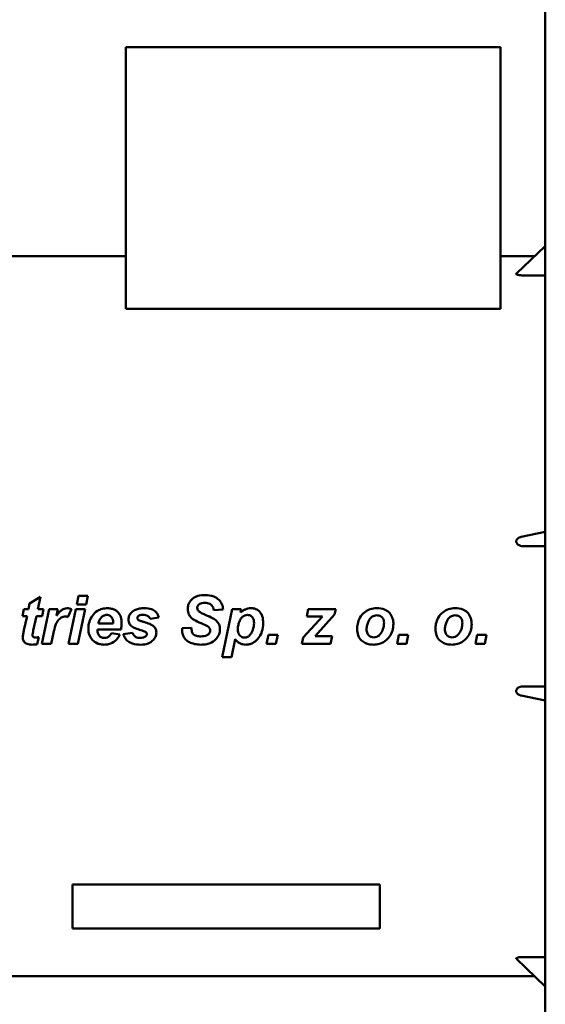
# Model space of a CAD drawing. Header units: millimetres. Extents: x 1115 to 1510, y 643 to 1214.
# Tile 3 of 5: x 1220 to 1330, y 811 to 1016. Entities that reach past the tile are written whole.
import ezdxf

# ---------------------------------------------------------------- set-up
doc = ezdxf.new("R2010")
doc.units = ezdxf.units.MM
doc.header["$LTSCALE"] = 6.25
doc.layers.add('Widoczne (ISO)', color=7, linetype='Continuous', lineweight=50)

msp = doc.modelspace()

# ---------------------------------------------------------------- linework, layer by layer
at = {"layer": 'Widoczne (ISO)'}
for p, q in [((1329.75, 644.22), (1329.75, 1212.02)), ((1242.45, 956.13), (1242.45, 1010.63)), ((1242.45, 1010.63), (1320.45, 1010.63)), ((1320.45, 956.13), (1320.45, 1010.63)), ((1323.74, 963.48), (1329.75, 969.2)), ((1114.75, 967.08), (1242.45, 967.08)), ((1320.45, 967.08), (1327.52, 967.08)), ((1325.11, 963.09), (1329.75, 963.09)), ((1320.45, 956.13), (1242.45, 956.13)), ((1324.7, 908.64), (1329.75, 909.69)), ((1325.11, 906.73), (1329.75, 906.73)), ((1224.68, 896.13), (1222.45, 894.78)), ((1224.16, 893.62), (1224.68, 896.13)), ((1232.62, 896.37), (1232.26, 894.6)), ((1232.62, 896.37), (1234.58, 896.37)), ((1234.21, 894.6), (1234.58, 896.37)), ((1222.45, 894.78), (1222.21, 893.62)), ((1234.21, 894.6), (1232.26, 894.6)), ((1221.24, 893.62), (1220.94, 892.16)), ((1221.92, 892.16), (1220.94, 892.16)), ((1221.24, 893.62), (1222.21, 893.62)), ((1221.92, 892.16), (1221.28, 889.25)), ((1223.22, 889.13), (1223.87, 892.16)), ((1225.05, 892.16), (1223.87, 892.16)), ((1224.16, 893.62), (1225.35, 893.62)), ((1226.5, 893.62), (1224.99, 886.37)), ((1225.05, 892.16), (1225.35, 893.62)), ((1226.5, 893.62), (1228.34, 893.62)), ((1228.04, 892.21), (1228.34, 893.62)), ((1230.41, 891.96), (1231.16, 893.57)), ((1232.05, 893.62), (1230.54, 886.37)), ((1232.05, 893.62), (1234, 893.62)), ((1232.49, 886.37), (1234, 893.62)), ((1247.53, 891.58), (1249.33, 891.89)), ((1260.75, 893.42), (1262.72, 893.51)), ((1264.61, 893.62), (1262.52, 883.61)), ((1264.61, 893.62), (1266.46, 893.62)), ((1266.31, 892.87), (1266.46, 893.62)), ((1283.38, 892.09), (1279.4, 887.7)), ((1280.44, 893.62), (1280.12, 892.09)), ((1283.38, 892.09), (1280.12, 892.09)), ((1280.44, 893.62), (1286.14, 893.62)), ((1281.89, 887.96), (1285.9, 892.45)), ((1285.9, 892.45), (1286.14, 893.62)), ((1236.76, 890.59), (1239.81, 890.59)), ((1224.04, 886.3), (1224.35, 887.76)), ((1226.95, 886.37), (1227.43, 888.64)), ((1241.47, 889.39), (1236.57, 889.39)), ((1241.24, 888.31), (1239.49, 888.6)), ((1243.84, 888.69), (1241.94, 888.4)), ((1256.12, 889.72), (1254.16, 889.62)), ((1272.14, 888.26), (1271.74, 886.37)), ((1272.14, 888.26), (1274.07, 888.26)), ((1273.68, 886.37), (1274.07, 888.26)), ((1281.89, 887.96), (1285.38, 887.96)), ((1285.05, 886.37), (1285.38, 887.96)), ((1299.3, 888.26), (1298.91, 886.37)), ((1299.3, 888.26), (1301.24, 888.26)), ((1300.84, 886.37), (1301.24, 888.26)), ((1315.6, 888.26), (1315.2, 886.37)), ((1315.6, 888.26), (1317.53, 888.26)), ((1317.14, 886.37), (1317.53, 888.26)), ((1226.95, 886.37), (1224.99, 886.37)), ((1232.49, 886.37), (1230.54, 886.37)), ((1264.47, 883.61), (1265.25, 887.36)), ((1273.68, 886.37), (1271.74, 886.37)), ((1279.4, 887.7), (1279.12, 886.37)), ((1285.05, 886.37), (1279.12, 886.37)), ((1300.84, 886.37), (1298.91, 886.37)), ((1317.14, 886.37), (1315.2, 886.37)), ((1264.47, 883.61), (1262.52, 883.61)), ((1329.75, 877.52), (1325.11, 877.52)), ((1329.75, 874.56), (1324.7, 875.61)), ((1295.35, 836.29), (1231.35, 836.29)), ((1231.35, 836.29), (1231.35, 830.13)), ((1295.35, 836.29), (1295.35, 830.13)), ((1231.35, 827.13), (1231.35, 830.13)), ((1295.35, 827.13), (1295.35, 830.13)), ((1231.35, 827.13), (1295.35, 827.13)), ((1329.75, 815.05), (1323.74, 820.77)), ((1329.75, 821.16), (1325.11, 821.16)), ((1114.75, 817.18), (1327.52, 817.18))]:
    msp.add_line(p, q, dxfattribs=at)
for points, knots in [([(1323.74, 963.48), (1323.73, 963.47), (1323.73, 963.47), (1323.71, 963.45), (1323.7, 963.43), (1323.7, 963.39), (1323.71, 963.36), (1323.75, 963.32), (1323.78, 963.3), (1323.89, 963.24), (1324, 963.21), (1324.25, 963.15), (1324.41, 963.13), (1324.76, 963.1), (1324.94, 963.09), (1325.11, 963.09)], [-0.205468, -0.205468, -0.205468, -0.205468, -0.2036007, -0.2036007, -0.1829626, -0.1829626, -0.1623245, -0.1623245, -0.1416864, -0.1416864, -0.1004102, -0.1004102, -0.0502051, -0.0502051, 0, 0, 0, 0]), ([(1324.7, 908.64), (1324.66, 908.64), (1324.62, 908.63), (1324.41, 908.57), (1324.25, 908.49), (1324, 908.32), (1323.89, 908.22), (1323.78, 908.04), (1323.75, 907.98), (1323.71, 907.84), (1323.7, 907.78), (1323.7, 907.64), (1323.71, 907.57), (1323.75, 907.44), (1323.78, 907.38), (1323.89, 907.2), (1324, 907.09), (1324.25, 906.92), (1324.41, 906.85), (1324.76, 906.75), (1324.94, 906.73), (1325.11, 906.73)], [-0.3268105, -0.3268105, -0.3268105, -0.3268105, -0.3157201, -0.3157201, -0.265515, -0.265515, -0.2242388, -0.2242388, -0.2036007, -0.2036007, -0.1829626, -0.1829626, -0.1623245, -0.1623245, -0.1416864, -0.1416864, -0.1004102, -0.1004102, -0.0502051, -0.0502051, 0, 0, 0, 0]), ([(1255.37, 893.61), (1255.37, 893.89), (1255.4, 894.16), (1255.54, 894.67), (1255.65, 894.91), (1255.97, 895.41), (1256.21, 895.67), (1256.76, 896.08), (1257.1, 896.24), (1257.93, 896.49), (1258.44, 896.54), (1258.94, 896.54)], [0, 0, 0, 0, 0.0825346, 0.0825346, 0.160598, 0.160598, 0.2626287, 0.2626287, 0.3814738, 0.3814738, 0.5406774, 0.5406774, 0.5406774, 0.5406774]), ([(1258.94, 896.54), (1259.56, 896.54), (1260.2, 896.46), (1261.17, 896.08), (1261.51, 895.86), (1262.08, 895.31), (1262.29, 895.01), (1262.61, 894.3), (1262.69, 893.91), (1262.72, 893.51)], [0, 0, 0, 0, 0.1868233, 0.1868233, 0.311992, 0.311992, 0.4244513, 0.4244513, 0.5435926, 0.5435926, 0.5435926, 0.5435926]), ([(1258.92, 894.91), (1258.72, 894.91), (1258.5, 894.89), (1258.15, 894.83), (1257.99, 894.78), (1257.7, 894.62), (1257.6, 894.52), (1257.47, 894.36), (1257.42, 894.27), (1257.35, 894.06), (1257.33, 893.96), (1257.33, 893.85)], [0, 0, 0, 0, 0.0613545, 0.0613545, 0.1081867, 0.1081867, 0.1605268, 0.1605268, 0.2160255, 0.2160255, 0.2727424, 0.2727424, 0.2727424, 0.2727424]), ([(1260.75, 893.42), (1260.73, 893.6), (1260.69, 893.79), (1260.56, 894.11), (1260.48, 894.26), (1260.22, 894.56), (1260.06, 894.65), (1259.81, 894.78), (1259.65, 894.82), (1259.31, 894.89), (1259.11, 894.91), (1258.92, 894.91)], [0, 0, 0, 0, 0.0554162, 0.0554162, 0.105379, 0.105379, 0.1749667, 0.1749667, 0.2724922, 0.2724922, 0.3874751, 0.3874751, 0.3874751, 0.3874751]), ([(1229.85, 892.06), (1229.71, 892.06), (1229.58, 892.04), (1229.31, 891.96), (1229.17, 891.9), (1228.85, 891.72), (1228.58, 891.53), (1228.09, 890.9), (1227.95, 890.58), (1227.67, 889.74), (1227.53, 889.15), (1227.43, 888.64)], [0, 0, 0, 0, 0.0409356, 0.0409356, 0.0851941, 0.0851941, 0.1506103, 0.1506103, 0.2087655, 0.2087655, 0.2910978, 0.2910978, 0.2910978, 0.2910978]), ([(1228.04, 892.21), (1228.19, 892.43), (1228.34, 892.64), (1228.66, 893.01), (1228.82, 893.17), (1229.19, 893.46), (1229.39, 893.58), (1229.82, 893.75), (1230.03, 893.79), (1230.25, 893.79)], [0, 0, 0, 0, 0.0783316, 0.0783316, 0.1458265, 0.1458265, 0.217251, 0.217251, 0.2833965, 0.2833965, 0.2833965, 0.2833965]), ([(1230.41, 891.96), (1230.32, 892), (1230.23, 892.02), (1230.14, 892.04), (1230.04, 892.06), (1229.95, 892.06), (1229.85, 892.06)], [0, 0, 0, 0, 0.02854497, 0.02854497, 0.02854497, 0.05771158, 0.05771158, 0.05771158, 0.05771158]), ([(1230.25, 893.79), (1230.4, 893.79), (1230.55, 893.77), (1230.69, 893.73), (1230.85, 893.7), (1231.01, 893.64), (1231.16, 893.57)], [0, 0, 0, 0, 0.04452986, 0.04452986, 0.04452986, 0.09388113, 0.09388113, 0.09388113, 0.09388113]), ([(1235.5, 892.22), (1235.22, 891.83), (1235.02, 891.41), (1234.74, 890.51), (1234.67, 890.04), (1234.67, 889.57)], [-0.2836762, -0.2836762, -0.2836762, -0.2836762, -0.1418982, -0.1418982, 0, 0, 0, 0]), ([(1235.5, 892.22), (1235.79, 892.62), (1236.14, 892.97), (1236.56, 893.23), (1236.87, 893.42), (1237.2, 893.56), (1237.55, 893.65), (1237.93, 893.74), (1238.32, 893.79), (1238.71, 893.79)], [0, 0, 0, 0, 0.1496486, 0.1496486, 0.1496486, 0.2578517, 0.2578517, 0.2578517, 0.3747955, 0.3747955, 0.3747955, 0.3747955]), ([(1238.49, 892.39), (1238.38, 892.39), (1238.27, 892.38), (1238.05, 892.33), (1237.95, 892.29), (1237.61, 892.13), (1237.44, 891.97), (1237.2, 891.71), (1237.08, 891.53), (1236.88, 891.09), (1236.81, 890.84), (1236.76, 890.59)], [-0.2189153, -0.2189153, -0.2189153, -0.2189153, -0.20136, -0.20136, -0.1839375, -0.1839375, -0.1433898, -0.1433898, -0.0769785, -0.0769785, 0, 0, 0, 0]), ([(1239.82, 890.78), (1239.82, 891.01), (1239.8, 891.24), (1239.69, 891.61), (1239.63, 891.76), (1239.44, 892.02), (1239.32, 892.13), (1239.1, 892.27), (1238.99, 892.31), (1238.75, 892.38), (1238.62, 892.39), (1238.49, 892.39)], [-0.2145882, -0.2145882, -0.2145882, -0.2145882, -0.1574294, -0.1574294, -0.1165702, -0.1165702, -0.0748913, -0.0748913, -0.0388193, -0.0388193, 0, 0, 0, 0]), ([(1241.6, 890.66), (1241.6, 891.09), (1241.55, 891.54), (1241.31, 892.27), (1241.15, 892.57), (1240.78, 893.02), (1240.54, 893.25), (1239.98, 893.56), (1239.75, 893.64), (1239.25, 893.76), (1238.98, 893.79), (1238.71, 893.79)], [-0.6333695, -0.6333695, -0.6333695, -0.6333695, -0.4304285, -0.4304285, -0.2718862, -0.2718862, -0.1550784, -0.1550784, -0.0809436, -0.0809436, 0, 0, 0, 0]), ([(1243.66, 892.92), (1243.46, 892.72), (1243.29, 892.5), (1243.13, 892.12), (1243.09, 891.99), (1243.03, 891.72), (1243.02, 891.58), (1243.02, 891.44)], [-0.166928, -0.166928, -0.166928, -0.166928, -0.0828203, -0.0828203, -0.0420883, -0.0420883, 0, 0, 0, 0]), ([(1243.66, 892.92), (1243.9, 893.15), (1244.19, 893.33), (1244.5, 893.47), (1244.76, 893.58), (1245.04, 893.66), (1245.33, 893.71), (1245.65, 893.76), (1245.98, 893.79), (1246.31, 893.79)], [0, 0, 0, 0, 0.1018976, 0.1018976, 0.1018976, 0.1881164, 0.1881164, 0.1881164, 0.2868349, 0.2868349, 0.2868349, 0.2868349]), ([(1246.02, 892.44), (1245.79, 892.44), (1245.57, 892.42), (1245.3, 892.33), (1245.21, 892.29), (1245.12, 892.22), (1245.04, 892.16), (1244.94, 892.03), (1244.91, 891.98), (1244.87, 891.87), (1244.87, 891.82), (1244.87, 891.76)], [0, 0, 0, 0, 0.0664287, 0.0664287, 0.0970875, 0.0970875, 0.1082905, 0.1082905, 0.1147341, 0.1147341, 0.1209537, 0.1209537, 0.1209537, 0.1209537]), ([(1247.06, 892.17), (1246.91, 892.26), (1246.75, 892.33), (1246.58, 892.37), (1246.4, 892.42), (1246.21, 892.44), (1246.02, 892.44)], [0, 0, 0, 0, 0.0523843, 0.0523843, 0.0523843, 0.1095461, 0.1095461, 0.1095461, 0.1095461]), ([(1249.33, 891.89), (1249.28, 892.12), (1249.2, 892.35), (1248.96, 892.77), (1248.82, 892.95), (1248.35, 893.36), (1248.06, 893.49), (1247.36, 893.74), (1246.82, 893.79), (1246.31, 893.79)], [-0.3082737, -0.3082737, -0.3082737, -0.3082737, -0.2642569, -0.2642569, -0.2213976, -0.2213976, -0.151025, -0.151025, 0, 0, 0, 0]), ([(1247.53, 891.58), (1247.48, 891.7), (1247.42, 891.81), (1247.26, 892.02), (1247.17, 892.1), (1247.06, 892.17)], [0, 0, 0, 0, 0.03873018, 0.03873018, 0.07751144, 0.07751144, 0.07751144, 0.07751144]), ([(1255.37, 893.61), (1255.37, 893.41), (1255.39, 893.21), (1255.47, 892.84), (1255.52, 892.66), (1255.7, 892.29), (1255.86, 892.04), (1256.29, 891.62), (1256.52, 891.46), (1257.94, 890.72), (1259.3, 890.21), (1259.65, 889.91)], [-0.4123083, -0.4123083, -0.4123083, -0.4123083, -0.3438548, -0.3438548, -0.2794767, -0.2794767, -0.202917, -0.202917, -0.140741, -0.140741, 0, 0, 0, 0]), ([(1257.33, 893.85), (1257.33, 893.73), (1257.36, 893.61), (1257.4, 893.49), (1257.43, 893.43), (1257.47, 893.36), (1257.51, 893.31), (1257.56, 893.24), (1257.61, 893.19), (1257.67, 893.14)], [0, 0, 0, 0, 0.03662415, 0.03662415, 0.03662415, 0.05855406, 0.05855406, 0.05855406, 0.08171851, 0.08171851, 0.08171851, 0.08171851]), ([(1257.67, 893.14), (1257.82, 893.01), (1258.07, 892.87), (1258.61, 892.6), (1258.89, 892.47), (1259.15, 892.36)], [0, 0, 0, 0, 0.0577935, 0.0577935, 0.1070823, 0.1070823, 0.1070823, 0.1070823]), ([(1259.15, 892.36), (1259.6, 892.17), (1260.11, 891.93), (1260.88, 891.51), (1261.18, 891.32), (1261.35, 891.15)], [0, 0, 0, 0, 0.1461631, 0.1461631, 0.2640611, 0.2640611, 0.2640611, 0.2640611]), ([(1265.77, 889.46), (1265.77, 889.74), (1265.82, 890.03), (1265.94, 890.56), (1266.04, 890.92), (1266.33, 891.52), (1266.5, 891.77), (1266.83, 892.07), (1267, 892.2), (1267.4, 892.36), (1267.58, 892.39), (1267.77, 892.39)], [0, 0, 0, 0, 0.0836355, 0.0836355, 0.1632325, 0.1632325, 0.2266938, 0.2266938, 0.2583958, 0.2583958, 0.2839414, 0.2839414, 0.2839414, 0.2839414]), ([(1266.31, 892.87), (1266.59, 893.1), (1266.9, 893.33), (1267.36, 893.56), (1267.57, 893.65), (1268.08, 893.76), (1268.3, 893.79), (1268.53, 893.79)], [0, 0, 0, 0, 0.1082065, 0.1082065, 0.1548223, 0.1548223, 0.1920899, 0.1920899, 0.1920899, 0.1920899]), ([(1267.77, 892.39), (1267.92, 892.39), (1268.06, 892.37), (1268.34, 892.28), (1268.46, 892.22), (1268.67, 892.05), (1268.8, 891.94), (1269, 891.61), (1269.05, 891.45), (1269.13, 891.1), (1269.15, 890.9), (1269.15, 890.71)], [0, 0, 0, 0, 0.0443611, 0.0443611, 0.0868891, 0.0868891, 0.1246588, 0.1246588, 0.1539614, 0.1539614, 0.1879848, 0.1879848, 0.1879848, 0.1879848]), ([(1271.05, 890.66), (1271.05, 891.14), (1271, 891.65), (1270.76, 892.4), (1270.63, 892.67), (1270.33, 893.06), (1270.13, 893.27), (1269.65, 893.56), (1269.45, 893.65), (1269, 893.76), (1268.77, 893.79), (1268.53, 893.79)], [-0.6531969, -0.6531969, -0.6531969, -0.6531969, -0.3981335, -0.3981335, -0.2388526, -0.2388526, -0.1370921, -0.1370921, -0.0709918, -0.0709918, 0, 0, 0, 0]), ([(1290.6, 889.38), (1290.6, 889.77), (1290.64, 890.16), (1290.8, 890.98), (1290.94, 891.41), (1291.46, 892.33), (1291.82, 892.69), (1292.46, 893.22), (1292.85, 893.43), (1293.75, 893.72), (1294.24, 893.79), (1294.73, 893.79)], [0, 0, 0, 0, 0.1162603, 0.1162603, 0.2516719, 0.2516719, 0.4336718, 0.4336718, 0.6555188, 0.6555188, 0.8938758, 0.8938758, 0.8938758, 0.8938758]), ([(1292.57, 889.41), (1292.57, 889.7), (1292.61, 889.99), (1292.73, 890.46), (1292.84, 890.83), (1293.16, 891.45), (1293.34, 891.7), (1293.71, 892.01), (1293.89, 892.13), (1294.32, 892.28), (1294.52, 892.32), (1294.74, 892.32)], [0, 0, 0, 0, 0.086094, 0.086094, 0.1470378, 0.1470378, 0.1933088, 0.1933088, 0.2207142, 0.2207142, 0.2449534, 0.2449534, 0.2449534, 0.2449534]), ([(1298.14, 890.52), (1298.14, 890.79), (1298.11, 891.06), (1298.02, 891.56), (1297.95, 891.79), (1297.67, 892.42), (1297.44, 892.7), (1296.97, 893.17), (1296.66, 893.36), (1295.82, 893.71), (1295.27, 893.79), (1294.73, 893.79)], [-0.4624524, -0.4624524, -0.4624524, -0.4624524, -0.4095173, -0.4095173, -0.3605766, -0.3605766, -0.2737225, -0.2737225, -0.1620373, -0.1620373, 0, 0, 0, 0]), ([(1294.74, 892.32), (1294.87, 892.32), (1295.01, 892.3), (1295.26, 892.24), (1295.38, 892.19), (1295.69, 892.01), (1295.81, 891.87), (1295.99, 891.65), (1296.07, 891.49), (1296.17, 891.14), (1296.19, 890.96), (1296.19, 890.78)], [0, 0, 0, 0, 0.0406421, 0.0406421, 0.0787127, 0.0787127, 0.1481347, 0.1481347, 0.2703729, 0.2703729, 0.3922745, 0.3922745, 0.3922745, 0.3922745]), ([(1306.9, 889.38), (1306.9, 889.77), (1306.93, 890.16), (1307.09, 890.98), (1307.24, 891.41), (1307.75, 892.33), (1308.11, 892.69), (1308.76, 893.22), (1309.15, 893.43), (1310.05, 893.72), (1310.53, 893.79), (1311.02, 893.79)], [0, 0, 0, 0, 0.1162603, 0.1162603, 0.2516719, 0.2516719, 0.4336718, 0.4336718, 0.6555188, 0.6555188, 0.8938758, 0.8938758, 0.8938758, 0.8938758]), ([(1308.87, 889.41), (1308.87, 889.7), (1308.91, 889.99), (1309.03, 890.46), (1309.13, 890.83), (1309.46, 891.45), (1309.64, 891.7), (1310.01, 892.01), (1310.19, 892.13), (1310.61, 892.28), (1310.82, 892.32), (1311.03, 892.32)], [0, 0, 0, 0, 0.086094, 0.086094, 0.1470378, 0.1470378, 0.1933088, 0.1933088, 0.2207142, 0.2207142, 0.2449534, 0.2449534, 0.2449534, 0.2449534]), ([(1314.43, 890.52), (1314.43, 890.79), (1314.41, 891.06), (1314.31, 891.56), (1314.24, 891.79), (1313.97, 892.42), (1313.74, 892.7), (1313.26, 893.17), (1312.96, 893.36), (1312.11, 893.71), (1311.56, 893.79), (1311.02, 893.79)], [-0.4624524, -0.4624524, -0.4624524, -0.4624524, -0.4095173, -0.4095173, -0.3605766, -0.3605766, -0.2737225, -0.2737225, -0.1620373, -0.1620373, 0, 0, 0, 0]), ([(1311.03, 892.32), (1311.17, 892.32), (1311.3, 892.3), (1311.56, 892.24), (1311.67, 892.19), (1311.98, 892.01), (1312.11, 891.87), (1312.29, 891.65), (1312.37, 891.49), (1312.47, 891.14), (1312.49, 890.96), (1312.49, 890.78)], [0, 0, 0, 0, 0.0406421, 0.0406421, 0.0787127, 0.0787127, 0.1481347, 0.1481347, 0.2703729, 0.2703729, 0.3922745, 0.3922745, 0.3922745, 0.3922745]), ([(1239.81, 890.59), (1239.81, 890.62), (1239.82, 890.66), (1239.82, 890.7), (1239.82, 890.73), (1239.82, 890.76), (1239.82, 890.78)], [0, 0, 0, 0, 0.01118462, 0.01118462, 0.01118462, 0.01919167, 0.01919167, 0.01919167, 0.01919167]), ([(1241.6, 890.66), (1241.6, 890.44), (1241.59, 890.21), (1241.57, 889.99), (1241.55, 889.79), (1241.51, 889.59), (1241.47, 889.39)], [0, 0, 0, 0, 0.0670197, 0.0670197, 0.0670197, 0.1281227, 0.1281227, 0.1281227, 0.1281227]), ([(1243.68, 890.05), (1243.5, 890.2), (1243.35, 890.37), (1243.23, 890.57), (1243.16, 890.7), (1243.11, 890.84), (1243.07, 890.98), (1243.04, 891.13), (1243.02, 891.28), (1243.02, 891.44)], [0, 0, 0, 0, 0.0703219, 0.0703219, 0.0703219, 0.1142106, 0.1142106, 0.1142106, 0.1606183, 0.1606183, 0.1606183, 0.1606183]), ([(1245.88, 889.12), (1245.51, 889.25), (1245.1, 889.39), (1244.23, 889.72), (1243.87, 889.9), (1243.68, 890.05)], [0, 0, 0, 0, 0.1181393, 0.1181393, 0.2763636, 0.2763636, 0.2763636, 0.2763636]), ([(1244.87, 891.76), (1244.87, 891.69), (1244.88, 891.63), (1244.9, 891.57), (1244.92, 891.52), (1244.95, 891.47), (1244.99, 891.43), (1245.04, 891.38), (1245.09, 891.34), (1245.14, 891.31)], [0, 0, 0, 0, 0.01928893, 0.01928893, 0.01928893, 0.03638299, 0.03638299, 0.03638299, 0.0555091, 0.0555091, 0.0555091, 0.0555091]), ([(1245.14, 891.31), (1245.22, 891.26), (1245.4, 891.19), (1245.8, 891.06), (1246.04, 890.99), (1246.24, 890.93)], [0, 0, 0, 0, 0.02744143, 0.02744143, 0.05487586, 0.05487586, 0.05487586, 0.05487586]), ([(1246.24, 890.93), (1246.62, 890.82), (1247.06, 890.68), (1247.43, 890.52), (1247.69, 890.41), (1247.96, 890.27), (1248.15, 890.11)], [0, 0, 0, 0, 0.120868, 0.120868, 0.120868, 0.2067024, 0.2067024, 0.2067024, 0.2067024]), ([(1248.15, 890.11), (1248.35, 889.94), (1248.53, 889.74), (1248.65, 889.51), (1248.71, 889.39), (1248.75, 889.27), (1248.78, 889.14), (1248.81, 889.01), (1248.83, 888.88), (1248.83, 888.75)], [0, 0, 0, 0, 0.0793632, 0.0793632, 0.0793632, 0.1186268, 0.1186268, 0.1186268, 0.1585211, 0.1585211, 0.1585211, 0.1585211]), ([(1260.02, 889.16), (1260.02, 889.28), (1260, 889.4), (1259.95, 889.52), (1259.92, 889.59), (1259.88, 889.66), (1259.83, 889.72), (1259.78, 889.79), (1259.72, 889.85), (1259.65, 889.91)], [0, 0, 0, 0, 0.03728096, 0.03728096, 0.03728096, 0.06116065, 0.06116065, 0.06116065, 0.08673715, 0.08673715, 0.08673715, 0.08673715]), ([(1261.35, 891.15), (1261.57, 890.94), (1261.74, 890.7), (1261.86, 890.42), (1261.92, 890.27), (1261.97, 890.1), (1262, 889.94), (1262.04, 889.76), (1262.05, 889.58), (1262.05, 889.4)], [0, 0, 0, 0, 0.0900063, 0.0900063, 0.0900063, 0.1412208, 0.1412208, 0.1412208, 0.1956953, 0.1956953, 0.1956953, 0.1956953]), ([(1267.17, 887.67), (1267.28, 887.67), (1267.39, 887.69), (1267.62, 887.75), (1267.73, 887.79), (1268, 887.94), (1268.19, 888.06), (1268.62, 888.6), (1268.78, 888.99), (1269.04, 889.75), (1269.15, 890.23), (1269.15, 890.71)], [-0.4059359, -0.4059359, -0.4059359, -0.4059359, -0.3614537, -0.3614537, -0.3153246, -0.3153246, -0.2417038, -0.2417038, -0.143759, -0.143759, 0, 0, 0, 0]), ([(1271.05, 890.66), (1271.05, 890.06), (1270.97, 889.48), (1270.78, 888.91), (1270.57, 888.33), (1270.27, 887.81), (1269.86, 887.35)], [0, 0, 0, 0, 0.1789657, 0.1789657, 0.1789657, 0.3636304, 0.3636304, 0.3636304, 0.3636304]), ([(1298.14, 890.52), (1298.14, 890.04), (1298.07, 889.57), (1297.8, 888.68), (1297.6, 888.28), (1297.1, 887.56), (1296.79, 887.21), (1296.02, 886.65), (1295.61, 886.46), (1294.78, 886.24), (1294.39, 886.2), (1293.99, 886.2)], [0, 0, 0, 0, 0.1447244, 0.1447244, 0.2785877, 0.2785877, 0.4092488, 0.4092488, 0.5298789, 0.5298789, 0.6347913, 0.6347913, 0.6347913, 0.6347913]), ([(1295.41, 888.41), (1295.66, 888.72), (1295.85, 889.07), (1295.98, 889.45), (1296.13, 889.88), (1296.19, 890.33), (1296.19, 890.78)], [0, 0, 0, 0, 0.1205418, 0.1205418, 0.1205418, 0.2571446, 0.2571446, 0.2571446, 0.2571446]), ([(1314.43, 890.52), (1314.43, 890.04), (1314.37, 889.57), (1314.09, 888.68), (1313.9, 888.28), (1313.4, 887.56), (1313.08, 887.21), (1312.31, 886.65), (1311.9, 886.46), (1311.08, 886.24), (1310.68, 886.2), (1310.28, 886.2)], [0, 0, 0, 0, 0.1447244, 0.1447244, 0.2785877, 0.2785877, 0.4092488, 0.4092488, 0.5298789, 0.5298789, 0.6347913, 0.6347913, 0.6347913, 0.6347913]), ([(1311.71, 888.41), (1311.96, 888.72), (1312.15, 889.07), (1312.28, 889.45), (1312.43, 889.88), (1312.49, 890.33), (1312.49, 890.78)], [0, 0, 0, 0, 0.1205418, 0.1205418, 0.1205418, 0.2571446, 0.2571446, 0.2571446, 0.2571446]), ([(1221.03, 887.7), (1221.03, 887.89), (1221.09, 888.24), (1221.18, 888.72), (1221.23, 889), (1221.28, 889.25)], [0, 0, 0, 0, 0.0559663, 0.0559663, 0.1191843, 0.1191843, 0.1191843, 0.1191843]), ([(1223.22, 889.13), (1223.18, 888.95), (1223.14, 888.75), (1223.07, 888.41), (1223.04, 888.24), (1223.04, 888.18)], [0, 0, 0, 0, 0.0551395, 0.0551395, 0.106114, 0.106114, 0.106114, 0.106114]), ([(1223.04, 888.18), (1223.04, 888.15), (1223.05, 888.11), (1223.06, 888.05), (1223.07, 888.01), (1223.1, 887.93), (1223.13, 887.89), (1223.2, 887.83), (1223.24, 887.8), (1223.41, 887.73), (1223.55, 887.71), (1223.7, 887.71)], [0, 0, 0, 0, 0.01066782, 0.01066782, 0.0205117, 0.0205117, 0.03665269, 0.03665269, 0.04876819, 0.04876819, 0.06833833, 0.06833833, 0.06833833, 0.06833833]), ([(1223.7, 887.71), (1223.76, 887.71), (1223.86, 887.72), (1223.93, 887.72), (1224.06, 887.73), (1224.22, 887.75), (1224.35, 887.76)], [0, 0, 0, 0, 0.01698582, 0.01698582, 0.01698582, 0.04979849, 0.04979849, 0.04979849, 0.04979849]), ([(1237.96, 886.2), (1237.71, 886.2), (1237.45, 886.22), (1236.98, 886.32), (1236.76, 886.38), (1236.07, 886.67), (1235.76, 886.95), (1235.28, 887.44), (1235.07, 887.77), (1234.74, 888.6), (1234.67, 889.09), (1234.67, 889.57)], [0, 0, 0, 0, 0.075938, 0.075938, 0.1453978, 0.1453978, 0.2989438, 0.2989438, 0.5225253, 0.5225253, 0.7908493, 0.7908493, 0.7908493, 0.7908493]), ([(1236.57, 889.39), (1236.56, 889.36), (1236.56, 889.32), (1236.56, 889.29), (1236.56, 889.26), (1236.56, 889.24), (1236.56, 889.21)], [0, 0, 0, 0, 0.00988921, 0.00988921, 0.00988921, 0.01699941, 0.01699941, 0.01699941, 0.01699941]), ([(1236.56, 889.21), (1236.56, 889), (1236.58, 888.8), (1236.71, 888.41), (1236.8, 888.24), (1237.01, 888), (1237.15, 887.85), (1237.44, 887.7), (1237.54, 887.66), (1237.75, 887.61), (1237.86, 887.6), (1237.98, 887.6)], [0, 0, 0, 0, 0.0626133, 0.0626133, 0.1209011, 0.1209011, 0.1600019, 0.1600019, 0.1785667, 0.1785667, 0.1978654, 0.1978654, 0.1978654, 0.1978654]), ([(1241.24, 888.31), (1241.07, 887.95), (1240.84, 887.6), (1240.37, 887.09), (1240.08, 886.82), (1239.4, 886.47), (1239.13, 886.37), (1238.56, 886.23), (1238.26, 886.2), (1237.96, 886.2)], [0, 0, 0, 0, 0.1229232, 0.1229232, 0.209392, 0.209392, 0.2612271, 0.2612271, 0.3157781, 0.3157781, 0.3157781, 0.3157781]), ([(1237.98, 887.6), (1238.19, 887.6), (1238.39, 887.63), (1238.59, 887.71), (1238.77, 887.79), (1238.93, 887.9), (1239.07, 888.03), (1239.24, 888.2), (1239.38, 888.39), (1239.49, 888.6)], [0, 0, 0, 0, 0.0637109, 0.0637109, 0.0637109, 0.1223621, 0.1223621, 0.1223621, 0.1934496, 0.1934496, 0.1934496, 0.1934496]), ([(1245.52, 886.2), (1244.98, 886.2), (1244.41, 886.25), (1243.54, 886.52), (1243.19, 886.68), (1242.64, 887.14), (1242.45, 887.35), (1242.14, 887.84), (1242.02, 888.11), (1241.94, 888.4)], [0, 0, 0, 0, 0.1620089, 0.1620089, 0.2708188, 0.2708188, 0.3425827, 0.3425827, 0.4164516, 0.4164516, 0.4164516, 0.4164516]), ([(1243.84, 888.69), (1243.92, 888.48), (1244.04, 888.27), (1244.32, 887.93), (1244.45, 887.84), (1244.68, 887.72), (1244.82, 887.67), (1245.13, 887.61), (1245.31, 887.6), (1245.48, 887.6)], [0, 0, 0, 0, 0.0687599, 0.0687599, 0.1329915, 0.1329915, 0.214357, 0.214357, 0.3108446, 0.3108446, 0.3108446, 0.3108446]), ([(1245.48, 887.6), (1245.67, 887.6), (1245.86, 887.62), (1246.14, 887.69), (1246.23, 887.72), (1246.4, 887.8), (1246.48, 887.85), (1246.55, 887.9)], [0, 0, 0, 0, 0.0566034, 0.0566034, 0.0855378, 0.0855378, 0.1128545, 0.1128545, 0.1128545, 0.1128545]), ([(1248.83, 888.75), (1248.83, 888.59), (1248.81, 888.43), (1248.75, 888.12), (1248.7, 887.97), (1248.5, 887.53), (1248.29, 887.27), (1247.85, 886.86), (1247.56, 886.63), (1246.6, 886.27), (1246.05, 886.2), (1245.52, 886.2)], [0, 0, 0, 0, 0.0480666, 0.0480666, 0.0949857, 0.0949857, 0.1946056, 0.1946056, 0.275637, 0.275637, 0.3632407, 0.3632407, 0.3632407, 0.3632407]), ([(1246.69, 888.76), (1246.63, 888.82), (1246.51, 888.88), (1246.22, 889), (1246.04, 889.07), (1245.88, 889.12)], [0, 0, 0, 0, 0.02550449, 0.02550449, 0.05457119, 0.05457119, 0.05457119, 0.05457119]), ([(1246.55, 887.9), (1246.63, 887.96), (1246.7, 888.02), (1246.75, 888.1), (1246.77, 888.14), (1246.8, 888.19), (1246.81, 888.24), (1246.83, 888.29), (1246.83, 888.34), (1246.83, 888.4)], [0, 0, 0, 0, 0.02817414, 0.02817414, 0.02817414, 0.04384449, 0.04384449, 0.04384449, 0.05975259, 0.05975259, 0.05975259, 0.05975259]), ([(1246.83, 888.4), (1246.83, 888.46), (1246.82, 888.53), (1246.8, 888.59), (1246.77, 888.65), (1246.73, 888.71), (1246.69, 888.76)], [0, 0, 0, 0, 0.01955688, 0.01955688, 0.01955688, 0.03997614, 0.03997614, 0.03997614, 0.03997614]), ([(1258.09, 886.2), (1257.65, 886.2), (1257.22, 886.24), (1256.35, 886.43), (1256, 886.56), (1255.42, 886.85), (1255.14, 887.05), (1254.79, 887.41), (1254.7, 887.54), (1254.45, 887.94), (1254.34, 888.24), (1254.18, 888.87), (1254.15, 889.24), (1254.16, 889.62)], [0, 0, 0, 0, 0.1305267, 0.1305267, 0.26618, 0.26618, 0.4221788, 0.4221788, 0.4930811, 0.4930811, 0.6341296, 0.6341296, 0.8230513, 0.8230513, 0.8230513, 0.8230513]), ([(1256.12, 889.72), (1256.12, 889.5), (1256.14, 889.27), (1256.21, 888.94), (1256.24, 888.81), (1256.33, 888.62), (1256.37, 888.53), (1256.44, 888.46)], [0, 0, 0, 0, 0.065211, 0.065211, 0.1010097, 0.1010097, 0.1292544, 0.1292544, 0.1292544, 0.1292544]), ([(1256.44, 888.46), (1256.53, 888.35), (1256.63, 888.27), (1256.9, 888.12), (1257.05, 888.06), (1257.49, 887.95), (1257.81, 887.93), (1258.1, 887.93)], [0, 0, 0, 0, 0.0419621, 0.0419621, 0.0900061, 0.0900061, 0.179145, 0.179145, 0.179145, 0.179145]), ([(1262.05, 889.4), (1262.05, 889.04), (1262, 888.69), (1261.74, 888.03), (1261.56, 887.73), (1261.09, 887.2), (1260.77, 886.89), (1259.96, 886.49), (1259.63, 886.39), (1258.9, 886.24), (1258.49, 886.2), (1258.09, 886.2)], [0, 0, 0, 0, 0.1072386, 0.1072386, 0.2131151, 0.2131151, 0.3197196, 0.3197196, 0.3860418, 0.3860418, 0.4635029, 0.4635029, 0.4635029, 0.4635029]), ([(1258.1, 887.93), (1258.32, 887.93), (1258.55, 887.94), (1258.94, 888), (1259.12, 888.05), (1259.41, 888.17), (1259.56, 888.26), (1259.81, 888.52), (1259.89, 888.64), (1259.99, 888.89), (1260.02, 889.02), (1260.02, 889.16)], [0, 0, 0, 0, 0.0659595, 0.0659595, 0.1188664, 0.1188664, 0.1599397, 0.1599397, 0.1852474, 0.1852474, 0.209973, 0.209973, 0.209973, 0.209973]), ([(1265.77, 889.46), (1265.77, 889.16), (1265.81, 888.84), (1266, 888.4), (1266.1, 888.23), (1266.39, 887.94), (1266.53, 887.84), (1266.76, 887.74), (1266.84, 887.71), (1267, 887.68), (1267.08, 887.67), (1267.17, 887.67)], [-0.296953, -0.296953, -0.296953, -0.296953, -0.172667, -0.172667, -0.101022, -0.101022, -0.0496417, -0.0496417, -0.0251094, -0.0251094, 0, 0, 0, 0]), ([(1293.99, 886.2), (1293.65, 886.2), (1293.32, 886.24), (1292.63, 886.4), (1292.36, 886.51), (1291.82, 886.8), (1291.53, 887.02), (1291.03, 887.63), (1290.89, 887.96), (1290.67, 888.57), (1290.6, 888.97), (1290.6, 889.38)], [0, 0, 0, 0, 0.1005607, 0.1005607, 0.2109946, 0.2109946, 0.3821079, 0.3821079, 0.5782059, 0.5782059, 0.9299405, 0.9299405, 0.9299405, 0.9299405]), ([(1292.57, 889.41), (1292.57, 889.25), (1292.58, 889.1), (1292.64, 888.81), (1292.69, 888.67), (1292.85, 888.33), (1292.98, 888.18), (1293.23, 887.96), (1293.38, 887.87), (1293.7, 887.75), (1293.88, 887.72), (1294.06, 887.72)], [-0.2135016, -0.2135016, -0.2135016, -0.2135016, -0.1819185, -0.1819185, -0.1533628, -0.1533628, -0.1050101, -0.1050101, -0.0534431, -0.0534431, 0, 0, 0, 0]), ([(1294.06, 887.72), (1294.28, 887.72), (1294.49, 887.76), (1294.7, 887.84), (1294.83, 887.9), (1294.96, 887.98), (1295.08, 888.07), (1295.2, 888.17), (1295.31, 888.28), (1295.41, 888.41)], [0, 0, 0, 0, 0.0661656, 0.0661656, 0.0661656, 0.1108522, 0.1108522, 0.1108522, 0.1587903, 0.1587903, 0.1587903, 0.1587903]), ([(1310.28, 886.2), (1309.95, 886.2), (1309.62, 886.24), (1308.93, 886.4), (1308.65, 886.51), (1308.12, 886.8), (1307.83, 887.02), (1307.33, 887.63), (1307.19, 887.96), (1306.97, 888.57), (1306.9, 888.97), (1306.9, 889.38)], [0, 0, 0, 0, 0.1005607, 0.1005607, 0.2109946, 0.2109946, 0.3821079, 0.3821079, 0.5782059, 0.5782059, 0.9299405, 0.9299405, 0.9299405, 0.9299405]), ([(1308.87, 889.41), (1308.87, 889.25), (1308.88, 889.1), (1308.94, 888.81), (1308.98, 888.67), (1309.15, 888.33), (1309.28, 888.18), (1309.53, 887.96), (1309.67, 887.87), (1310, 887.75), (1310.18, 887.72), (1310.35, 887.72)], [-0.2135016, -0.2135016, -0.2135016, -0.2135016, -0.1819185, -0.1819185, -0.1533628, -0.1533628, -0.1050101, -0.1050101, -0.0534431, -0.0534431, 0, 0, 0, 0]), ([(1310.35, 887.72), (1310.57, 887.72), (1310.79, 887.76), (1310.99, 887.84), (1311.13, 887.9), (1311.26, 887.98), (1311.37, 888.07), (1311.5, 888.17), (1311.61, 888.28), (1311.71, 888.41)], [0, 0, 0, 0, 0.0661656, 0.0661656, 0.0661656, 0.1108522, 0.1108522, 0.1108522, 0.1587903, 0.1587903, 0.1587903, 0.1587903]), ([(1223.01, 886.2), (1222.62, 886.2), (1222.23, 886.24), (1221.68, 886.45), (1221.54, 886.56), (1221.32, 886.77), (1221.22, 886.91), (1221.11, 887.16), (1221.08, 887.26), (1221.04, 887.48), (1221.03, 887.59), (1221.03, 887.7)], [0, 0, 0, 0, 0.1163313, 0.1163313, 0.1971871, 0.1971871, 0.295906, 0.295906, 0.3563689, 0.3563689, 0.4215558, 0.4215558, 0.4215558, 0.4215558]), ([(1224.04, 886.3), (1223.87, 886.27), (1223.7, 886.24), (1223.53, 886.23), (1223.36, 886.21), (1223.18, 886.2), (1223.01, 886.2)], [0, 0, 0, 0, 0.0516294, 0.0516294, 0.0516294, 0.1043692, 0.1043692, 0.1043692, 0.1043692]), ([(1267.43, 886.2), (1267.21, 886.2), (1266.98, 886.22), (1266.56, 886.32), (1266.37, 886.39), (1266, 886.58), (1265.83, 886.7), (1265.51, 887), (1265.37, 887.17), (1265.25, 887.36)], [0, 0, 0, 0, 0.0675587, 0.0675587, 0.129801, 0.129801, 0.1933878, 0.1933878, 0.2597796, 0.2597796, 0.2597796, 0.2597796]), ([(1269.86, 887.35), (1269.56, 887.02), (1269.22, 886.73), (1268.82, 886.53), (1268.61, 886.42), (1268.39, 886.34), (1268.16, 886.29), (1267.92, 886.23), (1267.68, 886.2), (1267.43, 886.2)], [0, 0, 0, 0, 0.1337225, 0.1337225, 0.1337225, 0.2050473, 0.2050473, 0.2050473, 0.2785745, 0.2785745, 0.2785745, 0.2785745]), ([(1325.11, 877.52), (1324.93, 877.52), (1324.73, 877.5), (1324.36, 877.38), (1324.19, 877.3), (1323.95, 877.11), (1323.86, 877.01), (1323.73, 876.79), (1323.7, 876.66), (1323.7, 876.42), (1323.73, 876.3), (1323.86, 876.07), (1323.95, 875.97), (1324.19, 875.79), (1324.36, 875.7), (1324.6, 875.63), (1324.65, 875.62), (1324.7, 875.61)], [-0.7335567, -0.7335567, -0.7335567, -0.7335567, -0.6793411, -0.6793411, -0.6251256, -0.6251256, -0.5879321, -0.5879321, -0.5507386, -0.5507386, -0.5135451, -0.5135451, -0.4763516, -0.4763516, -0.422136, -0.422136, -0.4071844, -0.4071844, -0.4071844, -0.4071844]), ([(1325.11, 821.16), (1324.94, 821.16), (1324.76, 821.15), (1324.41, 821.12), (1324.25, 821.1), (1324, 821.04), (1323.89, 821.01), (1323.78, 820.95), (1323.75, 820.93), (1323.71, 820.89), (1323.7, 820.86), (1323.7, 820.82), (1323.71, 820.8), (1323.73, 820.78), (1323.73, 820.78), (1323.74, 820.77)], [-0.7335056, -0.7335056, -0.7335056, -0.7335056, -0.6833005, -0.6833005, -0.6330954, -0.6330954, -0.5918192, -0.5918192, -0.5711811, -0.5711811, -0.550543, -0.550543, -0.5299049, -0.5299049, -0.5280376, -0.5280376, -0.5280376, -0.5280376])]:
    msp.add_open_spline(points, degree=3, knots=knots, dxfattribs=at)

doc.saveas('drawing.dxf')
